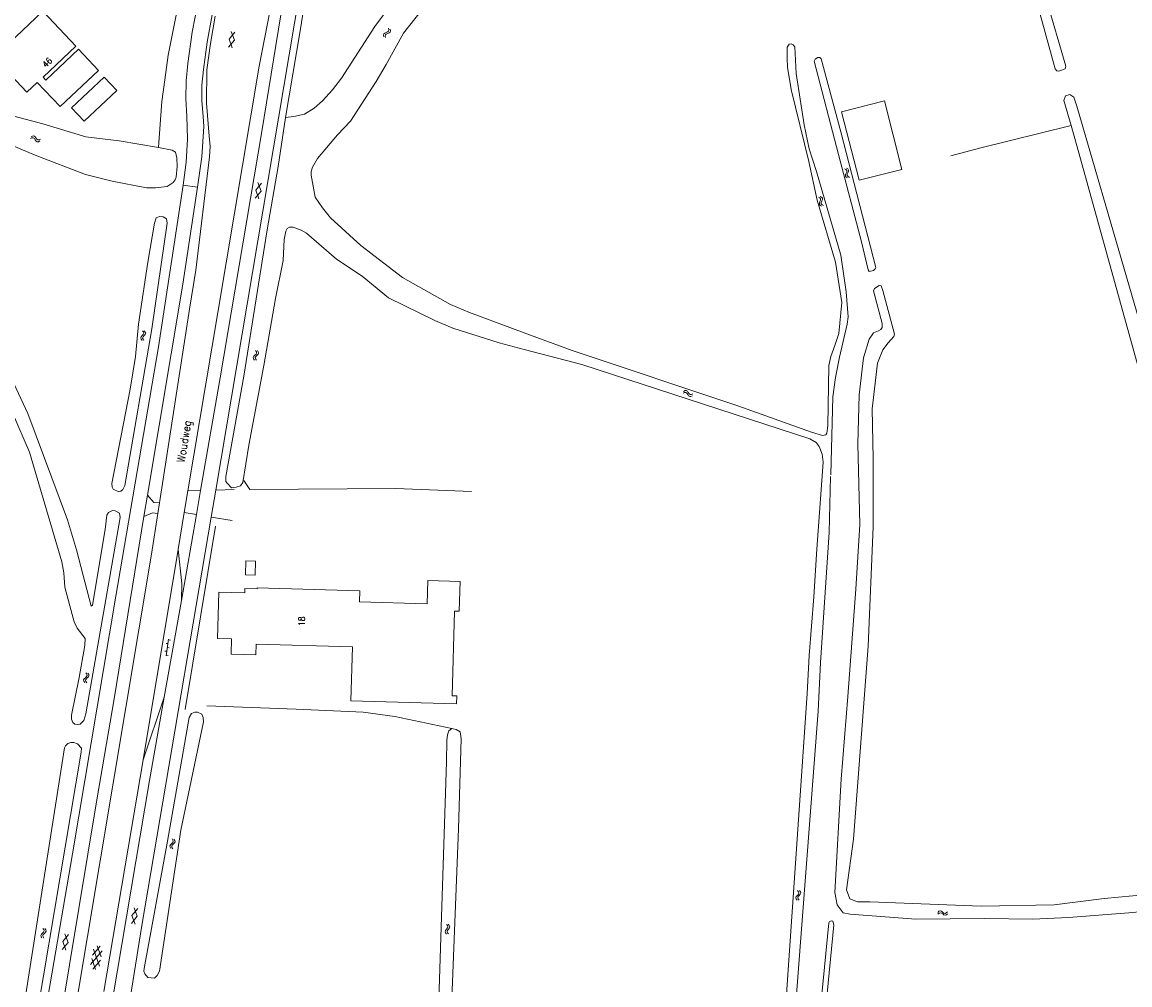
# Model space of a CAD drawing. Header units: metres. Extents: x 189705 to 199106, y 581686 to 588448.
# Tile 161 of 256: x 194870 to 195157, y 582539 to 582787. Entities that reach past the tile are written whole.
import ezdxf
from ezdxf.enums import TextEntityAlignment as Align

# ---------------------------------------------------------------- set-up
doc = ezdxf.new("R2010")
doc.units = ezdxf.units.M
doc.layers.add('B-WA-OG-GBKN-G', color=7, linetype='Continuous', lineweight=18)
doc.styles.add('Style-STANDARD', font='STANDARD.shx')

msp = doc.modelspace()

# ---------------------------------------------------------------- linework, layer by layer
at = {"layer": 'B-WA-OG-GBKN-G'}
for p, q in [((194923.703, 582783.016), (194925.221, 582784.831)), ((194924.268, 582784.997), (194925.08, 582782.777)), ((194963.622, 582784.082), (194963.678, 582784.404)), ((194963.703, 582783.682), (194963.622, 582784.082)), ((194963.678, 582784.404), (194963.93, 582784.63)), ((194963.93, 582784.63), (194964.311, 582784.772)), ((194964.058, 582783.838), (194964.116, 582784.162)), ((194964.116, 582784.162), (194964.358, 582784.379)), ((194964.311, 582784.772), (194964.694, 582784.915)), ((194964.358, 582784.379), (194964.745, 582784.529)), ((194964.694, 582784.915), (194964.941, 582785.133)), ((194964.745, 582784.529), (194965.128, 582784.67)), ((194965.002, 582785.463), (194964.922, 582785.864)), ((194964.941, 582785.133), (194965.002, 582785.463)), ((194965.128, 582784.67), (194965.375, 582784.887)), ((194965.434, 582785.219), (194965.355, 582785.621)), ((194965.375, 582784.887), (194965.434, 582785.219)), ((194923.563, 582780.962), (194925.08, 582782.777)), ((194923.703, 582783.016), (194924.517, 582780.796)), ((194964.135, 582783.438), (194964.058, 582783.838)), ((194872.75, 582757.512), (194872.385, 582757.329)), ((194872.87, 582757.994), (194872.505, 582757.811)), ((194873.085, 582757.542), (194872.75, 582757.512)), ((194873.206, 582758.026), (194872.87, 582757.994)), ((194873.361, 582757.361), (194873.085, 582757.542)), ((194873.481, 582757.845), (194873.206, 582758.026)), ((194873.6, 582757.031), (194873.361, 582757.361)), ((194873.719, 582757.513), (194873.481, 582757.845)), ((194873.838, 582756.701), (194873.6, 582757.031)), ((194873.966, 582757.181), (194873.719, 582757.513)), ((194874.123, 582756.518), (194873.838, 582756.701)), ((194874.241, 582757.005), (194873.966, 582757.181)), ((194874.449, 582756.55), (194874.123, 582756.518)), ((194874.568, 582757.034), (194874.241, 582757.005)), ((194874.813, 582756.734), (194874.449, 582756.55)), ((194874.933, 582757.216), (194874.568, 582757.034)), ((195083.657, 582749.495), (195083.309, 582749.709)), ((195083.184, 582749.344), (195082.836, 582749.558)), ((195083.06, 582747.653), (195083.066, 582747.991)), ((195083.258, 582747.392), (195083.06, 582747.653)), ((195083.066, 582747.991), (195083.221, 582748.367)), ((195083.385, 582749.074), (195083.184, 582749.344)), ((195083.221, 582748.367), (195083.377, 582748.745)), ((195083.606, 582747.18), (195083.258, 582747.392)), ((195083.377, 582748.745), (195083.385, 582749.074)), ((195083.536, 582747.809), (195083.541, 582748.135)), ((195083.733, 582747.546), (195083.536, 582747.809)), ((195083.541, 582748.135), (195083.694, 582748.52)), ((195083.86, 582749.226), (195083.657, 582749.495)), ((195083.694, 582748.52), (195083.852, 582748.897)), ((195084.079, 582747.331), (195083.733, 582747.546)), ((195083.852, 582748.897), (195083.86, 582749.226)), ((194930.603, 582744.003), (194932.111, 582745.827)), ((194930.603, 582744.003), (194931.431, 582741.788)), ((194931.156, 582745.987), (194931.982, 582743.772)), ((194930.476, 582741.948), (194931.982, 582743.772)), ((195076.401, 582742.031), (195076.047, 582742.234)), ((195076.328, 582740.675), (195076.471, 582741.056)), ((195076.611, 582741.768), (195076.401, 582742.031)), ((195076.471, 582741.056), (195076.614, 582741.439)), ((195076.869, 582742.198), (195076.514, 582742.401)), ((195076.614, 582741.439), (195076.611, 582741.768)), ((195076.798, 582740.834), (195076.938, 582741.225)), ((195077.081, 582741.935), (195076.869, 582742.198)), ((195076.938, 582741.225), (195077.083, 582741.606)), ((195077.083, 582741.606), (195077.081, 582741.935)), ((195076.333, 582740.337), (195076.328, 582740.675)), ((195076.54, 582740.083), (195076.333, 582740.337)), ((195076.895, 582739.882), (195076.54, 582740.083)), ((195076.804, 582740.508), (195076.798, 582740.834)), ((195077.01, 582740.253), (195076.804, 582740.508)), ((195077.363, 582740.049), (195077.01, 582740.253)), ((194901.25, 582706.427), (194901.525, 582706.73)), ((194901.547, 582707.358), (194901.293, 582707.679)), ((194901.525, 582706.73), (194901.645, 582707.036)), ((194901.645, 582707.036), (194901.547, 582707.358)), ((194901.747, 582706.411), (194902.023, 582706.711)), ((194902.044, 582707.34), (194901.789, 582707.66)), ((194902.023, 582706.711), (194902.143, 582707.017)), ((194902.143, 582707.017), (194902.044, 582707.34)), ((194900.855, 582705.81), (194900.976, 582706.127)), ((194900.953, 582705.498), (194900.855, 582705.81)), ((194901.208, 582705.18), (194900.953, 582705.498)), ((194900.976, 582706.127), (194901.25, 582706.427)), ((194901.356, 582705.795), (194901.472, 582706.1)), ((194901.452, 582705.481), (194901.356, 582705.795)), ((194901.704, 582705.161), (194901.452, 582705.481)), ((194901.472, 582706.1), (194901.747, 582706.411)), ((194929.958, 582700.765), (194930.1, 582701.073)), ((194930.1, 582701.073), (194930.393, 582701.354)), ((194930.393, 582701.354), (194930.687, 582701.638)), ((194930.456, 582700.717), (194930.592, 582701.013)), ((194930.752, 582702.263), (194930.52, 582702.6)), ((194930.592, 582701.013), (194930.888, 582701.304)), ((194930.687, 582701.638), (194930.828, 582701.935)), ((194930.828, 582701.935), (194930.752, 582702.263)), ((194930.888, 582701.304), (194931.183, 582701.585)), ((194931.246, 582702.211), (194931.014, 582702.548)), ((194931.183, 582701.585), (194931.324, 582701.883)), ((194931.324, 582701.883), (194931.246, 582702.211)), ((194930.035, 582700.447), (194929.958, 582700.765)), ((194930.267, 582700.113), (194930.035, 582700.447)), ((194930.531, 582700.397), (194930.456, 582700.717)), ((194930.761, 582700.061), (194930.531, 582700.397)), ((195041.079, 582691.534), (195041.448, 582691.707)), ((195041.211, 582692.013), (195041.578, 582692.189)), ((195041.448, 582691.707), (195041.776, 582691.729)), ((195041.578, 582692.189), (195041.905, 582692.213)), ((195041.776, 582691.729), (195042.046, 582691.547)), ((195041.905, 582692.213), (195042.185, 582692.024)), ((195042.046, 582691.547), (195042.286, 582691.209)), ((195042.185, 582692.024), (195042.415, 582691.688)), ((195042.286, 582691.209), (195042.516, 582690.871)), ((195042.415, 582691.688), (195042.648, 582691.352)), ((195042.516, 582690.871), (195042.787, 582690.685)), ((195042.648, 582691.352), (195042.919, 582691.166)), ((195042.787, 582690.685), (195043.123, 582690.708)), ((195042.919, 582691.166), (195043.255, 582691.187)), ((195043.123, 582690.708), (195043.493, 582690.883)), ((195043.255, 582691.187), (195043.624, 582691.362)), ((194907.903, 582626.791), (194907.408, 582626.865)), ((194908.083, 582627.977), (194907.423, 582623.627)), ((194908.547, 582627.704), (194908.053, 582627.779)), ((194907.603, 582624.813), (194907.108, 582624.888)), ((194907.947, 582623.749), (194907.453, 582623.824)), ((194908.247, 582625.727), (194907.753, 582625.802)), ((194886.545, 582617.98), (194886.244, 582617.704)), ((194886.846, 582618.266), (194886.545, 582617.98)), ((194886.695, 582619.221), (194886.919, 582618.881)), ((194887.039, 582617.921), (194886.739, 582617.643)), ((194886.988, 582618.56), (194886.846, 582618.266)), ((194886.919, 582618.881), (194886.988, 582618.56)), ((194887.337, 582618.197), (194887.039, 582617.921)), ((194887.188, 582619.16), (194887.414, 582618.821)), ((194887.485, 582618.502), (194887.337, 582618.197)), ((194887.414, 582618.821), (194887.485, 582618.502)), ((194886.244, 582617.704), (194886.099, 582617.409)), ((194886.099, 582617.409), (194886.17, 582617.08)), ((194886.17, 582617.08), (194886.396, 582616.739)), ((194886.739, 582617.643), (194886.593, 582617.348)), ((194886.593, 582617.348), (194886.663, 582617.019)), ((194886.663, 582617.019), (194886.889, 582616.678)), ((194908.524, 582574.791), (194908.822, 582575.068)), ((194908.822, 582575.068), (194909.121, 582575.347)), ((194909.195, 582575.971), (194908.968, 582576.311)), ((194909.016, 582574.723), (194909.316, 582575.01)), ((194909.121, 582575.347), (194909.266, 582575.642)), ((194909.266, 582575.642), (194909.195, 582575.971)), ((194909.316, 582575.01), (194909.616, 582575.286)), ((194909.688, 582575.911), (194909.462, 582576.251)), ((194909.616, 582575.286), (194909.761, 582575.582)), ((194909.761, 582575.582), (194909.688, 582575.911)), ((194908.378, 582574.486), (194908.524, 582574.791)), ((194908.45, 582574.166), (194908.378, 582574.486)), ((194908.677, 582573.828), (194908.45, 582574.166)), ((194908.875, 582574.429), (194909.016, 582574.723)), ((194908.945, 582574.108), (194908.875, 582574.429)), ((194909.17, 582573.769), (194908.945, 582574.108)), ((195070.241, 582561.102), (195070.355, 582561.42)), ((195070.345, 582560.792), (195070.241, 582561.102)), ((195070.607, 582560.479), (195070.345, 582560.792)), ((195070.355, 582561.42), (195070.623, 582561.727)), ((195070.623, 582561.727), (195070.891, 582562.035)), ((195070.9, 582562.664), (195070.639, 582562.979)), ((195070.741, 582561.097), (195070.851, 582561.404)), ((195070.844, 582560.785), (195070.741, 582561.097)), ((195071.103, 582560.471), (195070.844, 582560.785)), ((195070.851, 582561.404), (195071.119, 582561.72)), ((195070.891, 582562.035), (195071.004, 582562.344)), ((195071.004, 582562.344), (195070.9, 582562.664)), ((195071.119, 582561.72), (195071.389, 582562.027)), ((195071.397, 582562.656), (195071.136, 582562.97)), ((195071.389, 582562.027), (195071.503, 582562.335)), ((195071.503, 582562.335), (195071.397, 582562.656)), ((194898.601, 582556.523), (194900.094, 582558.36)), ((194899.138, 582558.512), (194899.982, 582556.304)), ((195107.531, 582557.745), (195107.219, 582557.616)), ((195107.847, 582557.654), (195107.531, 582557.745)), ((194898.491, 582554.467), (194899.982, 582556.304)), ((194898.601, 582556.523), (194899.447, 582554.315)), ((195107.219, 582557.616), (195106.924, 582557.334)), ((195107.246, 582557.12), (195106.951, 582556.838)), ((195107.558, 582557.247), (195107.246, 582557.12)), ((195107.874, 582557.156), (195107.558, 582557.247)), ((195108.172, 582557.406), (195107.847, 582557.654)), ((195108.201, 582556.91), (195107.874, 582557.156)), ((195108.506, 582557.161), (195108.172, 582557.406)), ((195108.525, 582556.665), (195108.201, 582556.91)), ((195108.82, 582557.074), (195108.506, 582557.161)), ((195108.851, 582556.574), (195108.525, 582556.665)), ((195109.124, 582557.198), (195108.82, 582557.074)), ((195109.153, 582556.7), (195108.851, 582556.574)), ((195109.42, 582557.479), (195109.124, 582557.198)), ((195109.447, 582556.983), (195109.153, 582556.7)), ((194875.754, 582552.242), (194875.459, 582551.95)), ((194875.583, 582553.194), (194875.814, 582552.858)), ((194875.889, 582552.539), (194875.754, 582552.242)), ((194875.814, 582552.858), (194875.889, 582552.539)), ((194876.247, 582552.183), (194875.953, 582551.901)), ((194876.077, 582553.143), (194876.31, 582552.809)), ((194876.388, 582552.491), (194876.247, 582552.183)), ((194876.31, 582552.809), (194876.388, 582552.491)), ((194979.543, 582552.337), (194979.646, 582552.66)), ((194979.658, 582552.031), (194979.543, 582552.337)), ((194979.646, 582552.66), (194979.902, 582552.975)), ((194979.93, 582551.727), (194979.658, 582552.031)), ((194980.147, 582553.921), (194979.875, 582554.227)), ((194979.902, 582552.975), (194980.159, 582553.292)), ((194980.043, 582552.35), (194980.142, 582552.661)), ((194980.157, 582552.042), (194980.043, 582552.35)), ((194980.142, 582552.661), (194980.399, 582552.986)), ((194980.262, 582553.605), (194980.147, 582553.921)), ((194980.427, 582551.736), (194980.157, 582552.042)), ((194980.159, 582553.292), (194980.262, 582553.605)), ((194980.643, 582553.93), (194980.372, 582554.236)), ((194980.399, 582552.986), (194980.658, 582553.301)), ((194980.761, 582553.614), (194980.643, 582553.93)), ((194980.658, 582553.301), (194980.761, 582553.614)), ((194875.164, 582551.669), (194875.024, 582551.371)), ((194875.024, 582551.371), (194875.102, 582551.043)), ((194875.102, 582551.043), (194875.335, 582550.706)), ((194875.459, 582551.95), (194875.164, 582551.669)), ((194875.66, 582551.617), (194875.52, 582551.319)), ((194875.52, 582551.319), (194875.596, 582550.991)), ((194875.596, 582550.991), (194875.829, 582550.655)), ((194875.953, 582551.901), (194875.66, 582551.617)), ((194880.564, 582547.742), (194882.068, 582549.568)), ((194880.689, 582549.797), (194882.195, 582551.623)), ((194880.689, 582549.797), (194881.519, 582547.583)), ((194881.24, 582551.782), (194882.068, 582549.568)), ((194887.905, 582543.868), (194890.893, 582547.36)), ((194888.35, 582546.253), (194890.333, 582548.57)), ((194888.634, 582547.783), (194890.165, 582543.448)), ((194889.593, 582548.708), (194890.609, 582545.832)), ((194888.19, 582545.402), (194889.205, 582542.525)), ((194888.465, 582542.662), (194890.45, 582544.982))]:
    msp.add_line(p, q, dxfattribs=at)
at = {"layer": 'B-WA-OG-GBKN-G', "flags": 128}
for points in [[(194920.756, 582712.388), (194931.453, 582776.049), (194942.934, 582834.843), (194944.154, 582840.217)], [(195130.041, 582801.746), (195126.756, 582813.576), (195126.829, 582814.771), (195127.285, 582815.509), (195128.072, 582815.461), (195128.759, 582815.209), (195129.839, 582810.943), (195140.022, 582776.06), (195139.821, 582775.374), (195138.246, 582774.734), (195137.738, 582774.834), (195137.28, 582775.417), (195130.041, 582801.746)], [(194916.337, 582666.39), (194921.41, 582695.536), (194932.129, 582759.188), (194940.068, 582807.92)], [(194938.254, 582762.828), (194940.415, 582763.016), (194943.214, 582763.656), (194945.691, 582765.24), (194947.813, 582767.104), (194950.452, 582769.956), (194952.787, 582772.939), (194961.373, 582786.293), (194965.865, 582792.384), (194969.375, 582796.171), (194974.917, 582800.019), (194989.319, 582806.241), (194994.928, 582808.868)], [(194938.254, 582762.828), (194942.082, 582785.213), (194945.765, 582808.402)], [(194943.258, 582803.119), (194920.321, 582666.495)], [(195000, 582707.164), (194985.893, 582712.425), (194980.979, 582714.492), (194968.531, 582721.418), (194957.796, 582729.678), (194949.897, 582736.825), (194947.834, 582739.458), (194945.975, 582742.24), (194944.925, 582747.864), (194944.907, 582748.855), (194945.246, 582749.945), (194946.533, 582752.198), (194951.736, 582758.334), (194955.067, 582761.893), (194961.698, 582772.111), (194964.323, 582776.488), (194968.805, 582784.613), (194973.396, 582790.398), (194975.954, 582792.642), (194980.195, 582795.685), (194987.235, 582799.498)], [(194915.753, 582792.785), (194914.165, 582784.825), (194913.051, 582776.785)], [(194865.045, 582780.324), (194866.114, 582779.187), (194860.957, 582774.335), (194864.213, 582770.874), (194867.256, 582773.737), (194871.404, 582769.328), (194874.125, 582771.889), (194880.032, 582765.611), (194889.957, 582774.949), (194884.776, 582780.455), (194876.313, 582772.492), (194875.618, 582773.231), (194884.094, 582781.205), (194875.589, 582790.244), (194865.045, 582780.324)], [(194907.915, 582778.897), (194910.184, 582790.124)], [(194917.055, 582775.186), (194918.04, 582782.297), (194919.303, 582789.319)], [(194917.948, 582775.099), (194918.87, 582781.917), (194920.137, 582789.027)], [(195072.424, 582760.916), (195070.328, 582774.199), (195069.98, 582781.059), (195069.521, 582781.592), (195069.037, 582781.844), (195068.529, 582781.792), (195068.024, 582781.002), (195067.955, 582778.08), (195068.114, 582775.844), (195068.994, 582770.028), (195073.618, 582751.392), (195075.781, 582741.437), (195080.525, 582725.443), (195082.155, 582715.005), (195081.313, 582706.998), (195080.33, 582703.819), (195079.246, 582701.046), (195078.794, 582698.682), (195078.532, 582683.105), (195078.259, 582681.198), (195077.955, 582680.791), (195077.142, 582680.585)], [(194907.135, 582772.563), (194907.915, 582778.897)], [(195081.287, 582753.219), (195074.97, 582777.39), (195075.248, 582777.899), (195075.907, 582778.282), (195076.466, 582778.334), (195076.747, 582778.005), (195081.881, 582759.064), (195090.896, 582724.051), (195090.745, 582723.645), (195090.339, 582723.237), (195089.146, 582722.979), (195088.917, 582723.385), (195087.22, 582730.647), (195081.287, 582753.219)], [(194913.051, 582776.785), (194912.594, 582772.236), (194912.513, 582767.665), (194912.808, 582763.103)], [(194886.209, 582761.852), (194894.682, 582769.779), (194891.435, 582773.25), (194882.962, 582765.321), (194886.209, 582761.852)], [(194906.335, 582766.907), (194907.135, 582772.563)], [(194917.031, 582763.047), (194916.652, 582767.088), (194916.66, 582771.147), (194917.055, 582775.186)], [(194917.948, 582775.099), (194917.851, 582766.515), (194918.521, 582757.957)], [(194905.476, 582755.157), (194906.335, 582766.907)], [(195093.125, 582767.07), (195097.629, 582749.4), (195086.581, 582746.584), (195082.076, 582764.254), (195093.125, 582767.07)], [(195216.986, 582500), (195207.749, 582532.229), (195193.683, 582583.718), (195168.549, 582677.455), (195142.845, 582765.702), (195142.102, 582768.063), (195141.058, 582768.771), (195139.941, 582768.361), (195139.487, 582767.191), (195141.388, 582760.689)], [(194868.083, 582763.158), (194875.564, 582761.173), (194886.641, 582757.764), (194895.321, 582756.736), (194905.456, 582755.057), (194908.998, 582754.35), (194909.883, 582753.86), (194910.202, 582752.359), (194910.288, 582750.173), (194910.064, 582747.38), (194909.778, 582746.645), (194909.265, 582746.013), (194907.733, 582744.931), (194904.706, 582744.597), (194902.319, 582744.64), (194893.439, 582746.356), (194886.618, 582748.108), (194873.571, 582753.056), (194865.796, 582756.34)], [(194912.808, 582763.103), (194912.944, 582757.157), (194912.616, 582751.218), (194911.824, 582745.323)], [(194917.031, 582763.047), (194917.161, 582760.49)], [(194922.885, 582668.741), (194922.869, 582669.987), (194927.537, 582695.974), (194933.563, 582733.767), (194936.38, 582750.162), (194938.254, 582762.828)], [(194888.37, 582636.746), (194888.038, 582636.468), (194884.235, 582651.081), (194881.956, 582658.772), (194871.67, 582686.265), (194866.87, 582696.617), (194863.111, 582703.428), (194858.637, 582709.89), (194855.917, 582716.516), (194853.573, 582718.973), (194847.782, 582725.85), (194845.801, 582729.295), (194838.852, 582747.946), (194837.154, 582751.796), (194836.985, 582753.067), (194837.837, 582754.789), (194841.415, 582757.659), (194843.021, 582758.207), (194846.482, 582759.021)], [(194915.541, 582744.759), (194916.628, 582752.596), (194917.161, 582760.49)], [(195079.24, 582670.425), (195079.808, 582690.63), (195080.48, 582695.587), (195081.508, 582700.85), (195083.542, 582709.343), (195083.766, 582711.249), (195083.24, 582717.727), (195081.893, 582727.251), (195075.531, 582748.805), (195073.66, 582754.67), (195072.424, 582760.916)], [(195110.319, 582752.912), (195117.694, 582754.878), (195141.388, 582760.689)], [(195141.388, 582760.689), (195142.976, 582755.259)], [(194918.521, 582757.957), (194918.791, 582755.302), (194918.63, 582752.638)], [(194913.498, 582713.266), (194915.082, 582723.376), (194918.63, 582752.638)], [(195193.85, 582569.108), (195185.66, 582599.879), (195167.255, 582667.617), (195142.976, 582755.259)], [(194819.593, 582750.073), (194820.904, 582749.829), (194821.921, 582749.974), (194829.559, 582752.054), (194830.573, 582751.766), (194831.836, 582750.766), (194834.045, 582747.193), (194844.31, 582723.791), (194845.846, 582721.874), (194850.034, 582718.033), (194867.734, 582686.446), (194872.077, 582676.276), (194880.502, 582647.907), (194880.938, 582645.134), (194881.266, 582641.396), (194883.093, 582634.319)], [(194871.079, 582500), (194876.513, 582533.359), (194883.261, 582572.468), (194894.383, 582639.04), (194905.489, 582703.477), (194911.824, 582745.323)], [(194915.541, 582744.759), (194911.76, 582719.72), (194902.574, 582665.169)], [(194911.824, 582745.323), (194915.541, 582744.759)], [(194900.258, 582709.387), (194902.681, 582725.402), (194904.384, 582735.503), (194904.877, 582736.872), (194905.743, 582737.17), (194906.657, 582737.138), (194907.492, 582736.599), (194907.662, 582735.453), (194903.721, 582708.165), (194896.759, 582667.712), (194896.243, 582666.673), (194895.757, 582666.194), (194895.171, 582665.995), (194893.728, 582666.716), (194893.503, 582667.227), (194893.408, 582668.168), (194898.09, 582692.604), (194899.5, 582701.031), (194900.258, 582709.387)], [(195000, 582702.817), (194993.557, 582704.593), (194981.517, 582708.365), (194976.858, 582710.304), (194964.935, 582716.158), (194958.092, 582721.748), (194951.469, 582726.142), (194943.694, 582732.906), (194942.379, 582733.678), (194940.302, 582734.481), (194939.335, 582734.411), (194938.749, 582734.085), (194938.388, 582733.402), (194937.94, 582731.296), (194937.671, 582725.859), (194935.716, 582715.989), (194932.714, 582698.656), (194928.824, 582678.076), (194927.228, 582668.482), (194926.637, 582667.571), (194925.541, 582667.198), (194924.371, 582667.105), (194923.186, 582668.257), (194922.885, 582668.741)], [(195092.256, 582719.253), (195091.773, 582719.354), (195090.607, 582718.638), (195090.328, 582718.028), (195092.588, 582709.522), (195092.539, 582708.556), (195092.185, 582708.022), (195091.577, 582707.613), (195090.307, 582707.152)], [(195095.703, 582706.826), (195092.717, 582718.086), (195092.256, 582719.253)], [(194913.498, 582713.266), (194905.703, 582663.209)], [(194920.756, 582712.388), (194913.046, 582666.304)], [(195077.142, 582680.585), (195074.294, 582681.44), (195055.244, 582688.244), (195012.44, 582702.548), (195000, 582707.164)], [(195090.307, 582707.152), (195089.216, 582705.478)], [(195095.538, 582706.192), (195095.703, 582706.826)], [(195089.216, 582705.478), (195087.686, 582700.682)], [(195092.683, 582702.723), (195094.11, 582704.56)], [(195094.11, 582704.56), (195095.538, 582706.192)], [(195000, 582702.817), (195014.94, 582698.973), (195073.842, 582679.711), (195075.521, 582678.827), (195076.261, 582677.711), (195077.029, 582675.731), (195077.313, 582673.725)], [(195091.357, 582699.253), (195092.683, 582702.723)], [(195087.686, 582700.682), (195086.565, 582691.09)], [(195089.93, 582687.518), (195091.357, 582699.253)], [(195086.565, 582691.09), (195086.259, 582678.436)], [(195090.235, 582674.66), (195089.93, 582687.518)], [(195086.259, 582678.436), (195086.768, 582657.619)], [(195075.622, 582651.232), (195077.313, 582673.725)], [(195090.196, 582656.98), (195090.235, 582674.66)], [(195078.812, 582655.561), (195079.229, 582670.021)], [(194920.321, 582666.495), (194925.003, 582666.617)], [(194927.51, 582668.937), (194929.043, 582666.614), (194966.85, 582666.924), (194986.356, 582666.148)], [(194902.574, 582665.169), (194901.654, 582659.638)], [(194902.574, 582665.169), (194904.271, 582663.286), (194905.703, 582663.209)], [(194913.046, 582666.304), (194912.111, 582660.717)], [(194913.046, 582666.304), (194916.337, 582666.39)], [(194915.256, 582660.177), (194916.337, 582666.39)], [(194920.321, 582666.495), (194919.088, 582659.518)], [(194883.093, 582634.319), (194883.637, 582632.435), (194884.412, 582630.803), (194886.501, 582628.12), (194886.436, 582626.29), (194884.977, 582618.068), (194882.998, 582608.274), (194882.99, 582607.257), (194883.288, 582606.442), (194883.793, 582606.006), (194884.605, 582605.848), (194885.242, 582605.996), (194886.163, 582606.929), (194886.71, 582608.679), (194895.578, 582659.36), (194895.357, 582660.479), (194894.219, 582661.149), (194893.585, 582661.178), (194892.514, 582660.703), (194892.103, 582660.02), (194891.643, 582656.314), (194888.37, 582636.746)], [(194905.271, 582660.433), (194905.703, 582663.209)], [(194901.654, 582659.638), (194894.03, 582612.488), (194889.541, 582586.449), (194877.752, 582515.715), (194874.889, 582500)], [(194919.088, 582659.518), (194901.16, 582553.89), (194892.521, 582500)], [(194901.654, 582659.638), (194903.921, 582660.646), (194905.271, 582660.433)], [(194903.638, 582649.95), (194905.271, 582660.433)], [(194912.111, 582660.717), (194910.512, 582651.119)], [(194911.393, 582637.982), (194915.256, 582660.177)], [(194912.111, 582660.717), (194915.256, 582660.177)], [(194919.088, 582659.518), (194924.485, 582658.591)], [(194920.206, 582657.148), (194912.354, 582609.788)], [(195076.593, 582621.912), (195078.812, 582655.561)], [(195086.768, 582657.619), (195085.75, 582640.908)], [(195088.909, 582626.124), (195090.196, 582656.98)], [(194903.638, 582649.95), (194880.489, 582511.477)], [(194910.512, 582651.119), (194901.46, 582596.798)], [(194910.512, 582651.119), (194911.507, 582642.371), (194911.393, 582637.982)], [(195075.622, 582651.232), (195074.868, 582638.88), (195073.716, 582623.733)], [(194930.513, 582648.091), (194930.413, 582644.483), (194927.926, 582644.552), (194928.026, 582648.16), (194930.513, 582648.091)], [(194921.025, 582640.076), (194927.742, 582639.885), (194927.775, 582641.018), (194930.993, 582640.927), (194931.002, 582641.224), (194957.471, 582640.474), (194957.389, 582637.585), (194974.932, 582637.088), (194975.102, 582643.085), (194983.419, 582642.85), (194983.202, 582635.193), (194981.992, 582635.227), (194981.371, 582613.306), (194982.58, 582613.271), (194982.524, 582611.272), (194955.195, 582612.047), (194955.588, 582625.941), (194930.688, 582626.647), (194930.61, 582623.878), (194924.222, 582624.059), (194924.336, 582628.048), (194920.687, 582628.151), (194921.025, 582640.076)], [(195085.75, 582640.908), (195083.713, 582613.162)], [(194906.954, 582612.913), (194911.393, 582637.982)], [(195073.716, 582623.733), (195073.184, 582613.872)], [(195085.176, 582576.227), (195088.909, 582626.124)], [(195076.593, 582621.912), (195076.043, 582609.308)], [(194887.721, 582500), (194903.12, 582591.382), (194906.954, 582612.913)], [(194906.954, 582612.913), (194901.46, 582596.798)], [(195065.188, 582500), (195067.736, 582534.857), (195073.184, 582613.872)], [(195076.262, 582614.649), (195076.043, 582609.308)], [(195083.713, 582613.162), (195081.914, 582591.721)], [(194917.924, 582610.689), (194941.064, 582609.886), (194958.36, 582609.049), (194966.558, 582607.923), (194981.322, 582604.821)], [(195076.043, 582609.308), (195067.629, 582500)], [(194907.803, 582575.721), (194913.379, 582607.672), (194913.946, 582608.761), (194914.864, 582609.084), (194915.575, 582609.079), (194916.664, 582608.538), (194917.039, 582607.696), (194917.106, 582606.578), (194911.228, 582578.542), (194905.695, 582542.117), (194905.153, 582541.029), (194904.437, 582540.322), (194902.71, 582540.512), (194901.904, 582541.408), (194901.655, 582542.096), (194901.763, 582542.857), (194907.803, 582575.721)], [(194976.796, 582500), (194979.935, 582596.263), (194979.976, 582601.752), (194980.14, 582603.225), (194980.554, 582604.238), (194981.322, 582604.821)], [(194980.354, 582500), (194980.636, 582517.358), (194983.057, 582578.962), (194983.663, 582602.158), (194983.474, 582603.963), (194982.437, 582604.606), (194981.669, 582604.751)], [(194981.322, 582604.821), (194981.669, 582604.751)], [(194868.791, 582500), (194885.441, 582598.752), (194885.525, 582599.793), (194884.492, 582600.919), (194883.58, 582601.205), (194882.767, 582601.211), (194882.053, 582601.012), (194881.388, 582600.357), (194881.13, 582599.825), (194865.44, 582500)], [(194901.46, 582596.798), (194891.351, 582536.86)], [(195081.914, 582591.721), (195080.279, 582562.424)], [(195083.32, 582563.135), (195085.176, 582576.227)], [(195149.915, 582560.895), (195161.067, 582561.971), (195168.381, 582562.882), (195188.343, 582564.252)], [(195080.279, 582562.424), (195080.933, 582559.314)], [(195084.204, 582560.835), (195083.32, 582563.135)], [(195086.148, 582560.039), (195084.204, 582560.835)], [(195149.915, 582560.895), (195137.011, 582559.281)], [(195188.726, 582561.24), (195182.923, 582560.639), (195168.725, 582558.411), (195156.303, 582557.23)], [(195080.933, 582559.314), (195082.437, 582557.236)], [(195089.331, 582560.039), (195086.148, 582560.039)], [(195118.107, 582558.894), (195089.331, 582560.039)], [(195118.107, 582558.894), (195137.011, 582559.281)], [(195073.397, 582500), (195078.734, 582554.583), (195078.962, 582554.965), (195079.419, 582555.144), (195079.826, 582555.019), (195080.057, 582554.104), (195074.794, 582500)], [(195082.437, 582557.236), (195084.318, 582556.886), (195101.219, 582555.565), (195118.98, 582555.745), (195131.507, 582555.555), (195140.692, 582556.029)], [(195140.692, 582556.029), (195156.303, 582557.23)]]:
    msp.add_lwpolyline(points, dxfattribs=at)

# ---------------------------------------------------------------- texts
at = {"layer": 'B-WA-OG-GBKN-G', "style": 'Style-STANDARD'}
for s, rotation, p in [('46', 43.25693, (194876.296, 582775.585)), ('18', 88.39614, (194943.233, 582631.291))]:
    msp.add_text(s, height=1.6, rotation=rotation, dxfattribs=at).set_placement(p)
msp.add_text('Woudweg', height=2, rotation=80.79203, dxfattribs=at).set_placement((194912.075, 582679.083), align=Align.MIDDLE_CENTER)

doc.saveas('drawing.dxf')
